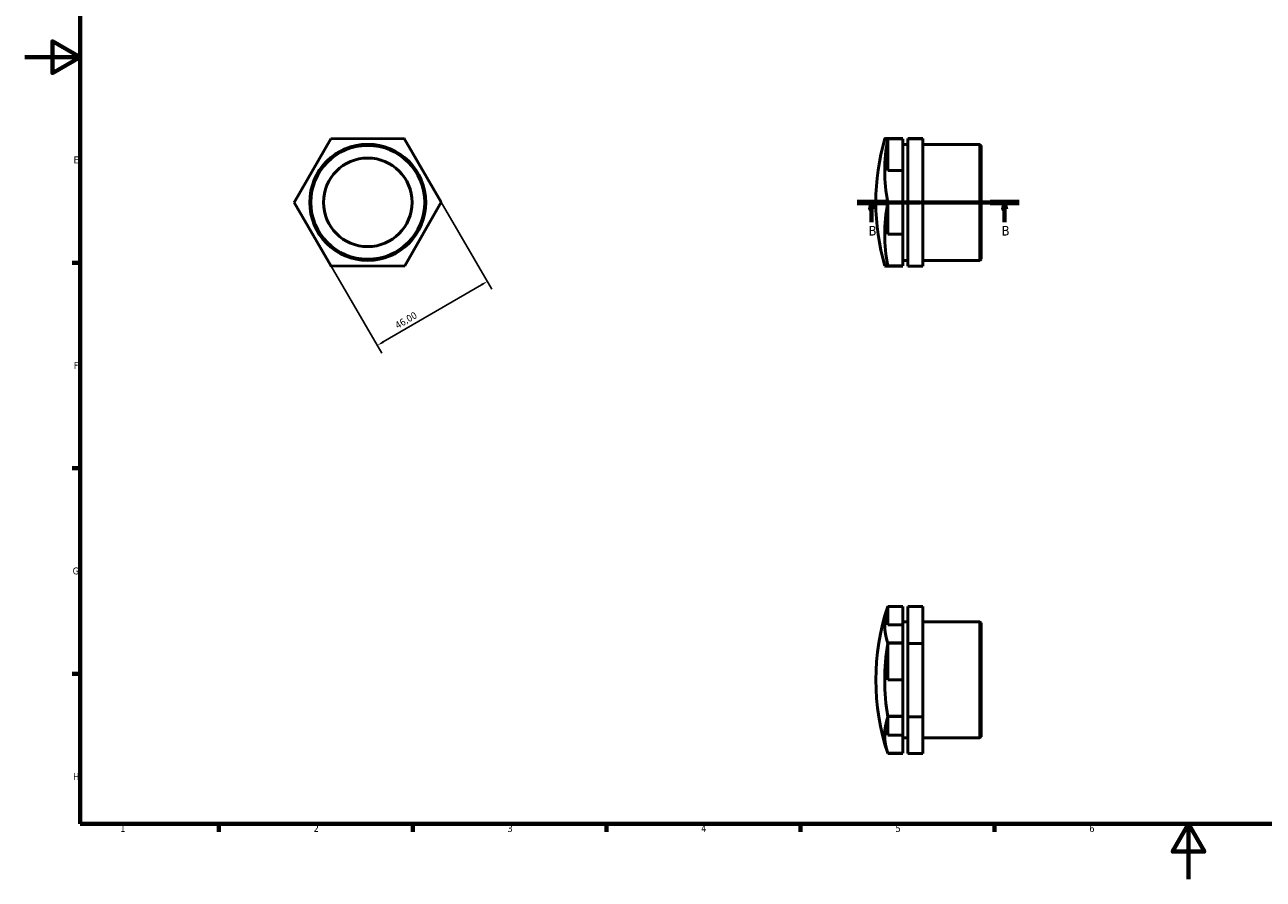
# Model space of a CAD drawing. Header units: millimetres. Extents: x 0 to 895, y 0 to 594.
# Tile 1 of 3: x 0 to 448, y 0 to 309. Entities that reach past the tile are written whole.
import ezdxf

# ---------------------------------------------------------------- set-up
doc = ezdxf.new("R2010")
doc.units = ezdxf.units.MM
doc.linetypes.add('CHAIN', pattern=[0.7087, 0.4724, -0.0591, 0.1181, -0.0591])
for name, color, linetype, lineweight in [('Border (ISO)', 7, 'Continuous', 70), ('Dimension (ISO)', 7, 'Continuous', 25), ('Section Line (ISO)', 7, 'CHAIN', 70), ('Visible (ISO)', 7, 'Continuous', 50)]:
    doc.layers.add(name, color=color, linetype=linetype, lineweight=lineweight)
doc.styles.add('Label Text (ISO)', font='tahoma.ttf')
doc.styles.add('Note Text (ISO)', font='tahoma.ttf')
doc.dimstyles.new('Default (ISO)', dxfattribs={"dimtxt": 2.5, "dimasz": 2.5, "dimexe": 3.175, "dimexo": 0, "dimgap": 0.762, "dimtad": 1, "dimrnd": 1e-08, "dimzin": 0, "dimtxsty": 'Note Text (ISO)', "dimcen": 0.09, "dimdle": 10, "dimclrd": 256, "dimclre": 256, "dimclrt": 232, "dimazin": 0, "dimtfac": 1.40208, "dimtmove": 0, "dimatfit": 3, "dimfxl": 1, "dimtolj": 1, "dimtzin": 0, "dimlwd": -1, "dimlwe": -1, "dimarcsym": 0})

# ---------------------------------------------------------------- blocks, each defined once
blk = doc.blocks.new('Borders Default Border')
at = {"layer": 'Border (ISO)'}
for p, q in [((20, 222.75), (17.1, 222.75)), ((20, 148.5), (17.1, 148.5)), ((20, 74.25), (17.1, 74.25)), ((70.08, 20), (70.08, 17.1)), ((140.17, 20), (140.17, 17.1)), ((210.25, 20), (210.25, 17.1)), ((280.33, 20), (280.33, 17.1)), ((350.42, 20), (350.42, 17.1))]:
    blk.add_line(p, q, dxfattribs=at)
at = {"layer": 'Border (ISO)', "flags": 128}
for points in [[(20, 20), (20, 574), (821, 574), (821, 20), (20, 20)], [(0, 297), (20, 297), (10, 302.77), (10, 291.23), (20, 297)], [(420.5, 0), (420.5, 20), (414.73, 10), (426.27, 10), (420.5, 20)]]:
    blk.add_lwpolyline(points, dxfattribs=at)
at = {"layer": 'Border (ISO)', "color": 232, "true_color": 0xca0064, "char_height": 2.5, "attachment_point": 7, "style": 'Note Text (ISO)'}
for s, insert in [('E', (17.64, 258.63)), ('F', (17.7, 184.38)), ('G', (17.31, 110.08)), ('H', (17.44, 35.88)), ('1', (34.48, 17.1)), ('2', (104.37, 17.1)), ('3', (174.43, 17.05)), ('4', (244.42, 17.1)), ('5', (314.64, 17.05)), ('6', (384.66, 17.05))]:
    blk.add_mtext(s, dxfattribs=dict(at, insert=insert))
blk = doc.blocks.new('2dTransSection0')
at = {"layer": 'Section Line (ISO)', "linetype": 'CHAIN'}
blk.add_line((300.78, 244.56), (359.28, 244.56), dxfattribs=at)
at = {"layer": 'Section Line (ISO)', "linetype": 'Continuous', "lineweight": 140}
for p, q in [((300.78, 244.56), (311.21, 244.56)), ((348.86, 244.56), (359.28, 244.56))]:
    blk.add_line(p, q, dxfattribs=at)
at = {"layer": 'Section Line (ISO)', "linetype": 'Continuous'}
for p, q in [((305.99, 244.56), (305.49, 242.06)), ((305.49, 242.06), (306.49, 242.06)), ((305.99, 242.06), (305.99, 244.56)), ((306.49, 242.06), (305.99, 244.56)), ((305.99, 237.34), (305.99, 242.06)), ((354.07, 244.56), (353.57, 242.06)), ((353.57, 242.06), (354.57, 242.06)), ((354.07, 242.06), (354.07, 244.56)), ((354.57, 242.06), (354.07, 244.56)), ((354.07, 237.34), (354.07, 242.06))]:
    blk.add_line(p, q, dxfattribs=at)
at = {"layer": 'Section Line (ISO)', "linetype": 'Continuous', "flags": 128}
for points in [[(306.49, 242.06), (305.99, 244.56), (305.49, 242.06), (306.49, 242.06)], [(354.57, 242.06), (354.07, 244.56), (353.57, 242.06), (354.57, 242.06)]]:
    blk.add_lwpolyline(points, dxfattribs=at)
at = {"layer": 'Section Line (ISO)'}
for points in [[(306.49, 242.06), (305.99, 244.56), (305.49, 242.06), (306.49, 242.06)], [(354.57, 242.06), (354.07, 244.56), (353.57, 242.06), (354.57, 242.06)]]:
    blk.add_solid(points, dxfattribs=at)
at = {"layer": 'Section Line (ISO)', "char_height": 3.5, "attachment_point": 7, "style": 'Label Text (ISO)'}
for insert in [(304.93, 232.56), (353, 232.56)]:
    blk.add_mtext('B', dxfattribs=dict(at, insert=insert))
blk = doc.blocks.new('*D10')
at = {"layer": 'Defpoints', "color": 0, "transparency": 16777216}
for p in [(150.49, 244.64), (110.72, 221.52), (127.39, 192.86)]:
    blk.add_point(p, dxfattribs=at)
at = {"layer": 'Dimension (ISO)', "transparency": 16777216}
for p, q in [((150.49, 244.64), (168.75, 213.24)), ((110.72, 221.52), (128.98, 190.12)), ((164.99, 214.73), (129.55, 194.12))]:
    blk.add_line(p, q, dxfattribs=at)
for points in [[(164.78, 215.09), (165.2, 214.37), (167.15, 215.99)], [(129.34, 194.48), (129.76, 193.76), (127.39, 192.86)]]:
    blk.add_solid(points, dxfattribs=at)
at = {"layer": 'Dimension (ISO)', "color": 232, "true_color": 0xca0064, "transparency": 16777216, "insert": (133.47, 200.95), "char_height": 2.5, "attachment_point": 1, "rotation": 30.179, "style": 'Note Text (ISO)'}
blk.add_mtext('\\A1;46,00', dxfattribs=at)

msp = doc.modelspace()

# ---------------------------------------------------------------- linework, layer by layer
at = {"layer": 'Visible (ISO)'}
for p, q in [((97.373, 244.477), (110.58, 267.519)), ((110.58, 267.519), (137.138, 267.602)), ((110.816, 267.655), (110.818, 267.655)), ((110.816, 267.653), (110.816, 267.655)), ((137.138, 267.602), (150.489, 244.643)), ((137.372, 267.465), (137.374, 267.465)), ((137.374, 267.465), (137.374, 267.464)), ((311.865, 267.655), (311.865, 267.653)), ((317.293, 267.655), (311.865, 267.655)), ((311.865, 267.653), (317.293, 267.653)), ((311.865, 267.602), (311.865, 267.561)), ((311.865, 267.561), (317.293, 267.561)), ((311.865, 267.519), (311.865, 267.519)), ((317.293, 267.519), (311.865, 267.519)), ((311.865, 267.519), (311.865, 267.518)), ((311.865, 267.518), (311.865, 256.1)), ((317.293, 267.653), (317.293, 267.655)), ((317.293, 267.561), (317.293, 267.519)), ((317.293, 256.1), (317.293, 267.519)), ((317.293, 265.515), (319.103, 265.515)), ((324.531, 267.602), (319.103, 267.602)), ((319.103, 267.602), (319.103, 267.519)), ((324.531, 267.519), (319.103, 267.519)), ((319.103, 267.519), (319.103, 244.477)), ((324.531, 267.519), (324.531, 267.602)), ((324.531, 244.477), (324.531, 267.519)), ((324.531, 265.515), (345.151, 265.515)), ((345.151, 223.605), (345.151, 265.515)), ((345.531, 265.135), (345.151, 265.515)), ((345.531, 265.135), (345.531, 223.985)), ((311.865, 256.1), (317.293, 256.1)), ((317.293, 256.1), (317.293, 244.751)), ((110.724, 221.519), (97.373, 244.477)), ((97.374, 244.75), (97.374, 244.751)), ((97.374, 244.749), (97.374, 244.75)), ((150.489, 244.643), (137.282, 221.602)), ((150.488, 244.372), (150.488, 244.371)), ((150.488, 244.371), (150.488, 244.37)), ((317.293, 244.751), (311.865, 244.751)), ((311.865, 244.751), (311.865, 244.75)), ((317.293, 244.75), (311.865, 244.75)), ((311.865, 244.75), (311.865, 244.749)), ((311.865, 244.749), (317.293, 244.749)), ((311.865, 244.614), (311.865, 244.479)), ((317.293, 244.614), (311.865, 244.614)), ((311.865, 244.479), (311.865, 244.476)), ((311.865, 244.476), (311.865, 233.1)), ((317.293, 244.75), (317.293, 244.751)), ((317.293, 244.749), (317.293, 244.75)), ((317.293, 244.749), (317.293, 244.614)), ((317.293, 233.1), (317.293, 244.614)), ((324.531, 244.477), (319.103, 244.477)), ((319.103, 244.477), (319.103, 221.519)), ((324.531, 221.519), (324.531, 244.477)), ((311.865, 233.1), (317.293, 233.1)), ((317.293, 233.1), (317.293, 221.657)), ((345.531, 223.985), (345.151, 223.605)), ((110.488, 221.656), (110.487, 221.657)), ((110.489, 221.656), (110.488, 221.656)), ((137.282, 221.602), (110.724, 221.519)), ((137.046, 221.466), (137.044, 221.466)), ((137.046, 221.467), (137.046, 221.466)), ((317.293, 221.657), (311.865, 221.657)), ((311.865, 221.657), (311.865, 221.656)), ((317.293, 221.656), (311.865, 221.656)), ((311.865, 221.655), (311.865, 221.52)), ((317.293, 221.655), (311.865, 221.655)), ((311.865, 221.56), (317.293, 221.56)), ((311.865, 221.52), (311.865, 221.519)), ((311.865, 221.467), (317.293, 221.467)), ((311.865, 221.466), (311.865, 221.467)), ((317.293, 221.466), (311.865, 221.466)), ((317.293, 223.605), (319.103, 223.605)), ((317.293, 221.656), (317.293, 221.657)), ((317.293, 221.656), (317.293, 221.655)), ((317.293, 221.56), (317.293, 221.655)), ((317.293, 221.467), (317.293, 221.466)), ((324.531, 221.519), (319.103, 221.519)), ((324.531, 223.605), (345.151, 223.605)), ((311.865, 98.559), (311.865, 91.943)), ((317.293, 98.559), (311.865, 98.559)), ((311.865, 98.559), (311.865, 98.559)), ((317.293, 98.558), (311.865, 98.558)), ((311.865, 98.558), (317.293, 98.558)), ((317.293, 98.481), (311.865, 98.481)), ((317.293, 98.558), (317.293, 98.559)), ((317.293, 98.558), (317.293, 98.558)), ((317.293, 91.943), (317.293, 98.481)), ((324.531, 98.559), (319.103, 98.559)), ((319.103, 98.559), (319.103, 85.208)), ((324.531, 85.208), (324.531, 98.559)), ((311.865, 91.943), (317.293, 91.943)), ((317.293, 92.956), (319.103, 92.956)), ((317.293, 91.943), (317.293, 85.445)), ((324.531, 92.956), (345.151, 92.956)), ((345.151, 51.046), (345.151, 92.956)), ((345.531, 92.576), (345.151, 92.956)), ((345.531, 92.576), (345.531, 51.426)), ((317.293, 85.445), (311.865, 85.445)), ((311.865, 85.445), (311.865, 85.444)), ((317.293, 85.444), (311.865, 85.444)), ((311.865, 85.444), (311.865, 85.443)), ((311.865, 85.443), (317.293, 85.443)), ((311.865, 85.287), (311.865, 85.209)), ((317.293, 85.287), (311.865, 85.287)), ((311.865, 85.209), (311.865, 85.207)), ((311.865, 85.207), (311.865, 72.047)), ((317.293, 85.444), (317.293, 85.445)), ((317.293, 85.443), (317.293, 85.444)), ((317.293, 85.443), (317.293, 85.287)), ((317.293, 72.047), (317.293, 85.287)), ((324.531, 85.208), (319.103, 85.208)), ((319.103, 85.208), (319.103, 58.65)), ((324.531, 58.65), (324.531, 85.208)), ((311.865, 72.047), (317.293, 72.047)), ((317.293, 72.047), (317.293, 58.888)), ((317.293, 58.888), (311.865, 58.888)), ((311.865, 58.888), (311.865, 58.887)), ((311.865, 58.887), (311.865, 58.886)), ((317.293, 58.887), (311.865, 58.887)), ((311.865, 58.886), (317.293, 58.886)), ((311.865, 58.807), (311.865, 58.652)), ((317.293, 58.807), (311.865, 58.807)), ((311.865, 58.652), (311.865, 58.65)), ((311.865, 58.65), (311.865, 52.105)), ((317.293, 58.887), (317.293, 58.888)), ((317.293, 58.886), (317.293, 58.887)), ((317.293, 58.886), (317.293, 58.807)), ((317.293, 52.105), (317.293, 58.807)), ((324.531, 58.65), (319.103, 58.65)), ((319.103, 58.65), (319.103, 45.443)), ((324.531, 45.443), (324.531, 58.65)), ((311.865, 52.105), (317.293, 52.105)), ((317.293, 52.105), (317.293, 45.521)), ((317.293, 51.046), (319.103, 51.046)), ((324.531, 51.046), (345.151, 51.046)), ((345.531, 51.426), (345.151, 51.046)), ((311.865, 45.521), (311.865, 45.444)), ((317.293, 45.521), (311.865, 45.521)), ((317.293, 45.444), (311.865, 45.444)), ((317.293, 45.444), (311.865, 45.444)), ((311.865, 45.444), (311.865, 45.444)), ((317.293, 45.444), (317.293, 45.444)), ((324.531, 45.443), (319.103, 45.443))]:
    msp.add_line(p, q, dxfattribs=at)
for radius in [20.955, 20.575, 16]:
    msp.add_circle((123.931, 244.56), radius, dxfattribs=at)
for centre, radius, start, end in [((123.931, 244.56), 26.557, 119.58868, 119.59373), ((123.931, 244.56), 26.557, 59.58868, 59.59373), ((391.078, 244.56), 83.547, 164.0204, 195.9796), ((123.931, 244.56), 26.557, 179.58868, 179.59373), ((123.931, 244.56), 26.557, 359.58868, 359.59373), ((123.931, 244.56), 26.557, 239.58868, 239.59373), ((123.931, 244.56), 26.557, 299.58868, 299.59373), ((391.078, 72.001), 83.547, 161.49961, 198.50039)]:
    msp.add_arc(centre, radius, start, end, dxfattribs=at)
for centre, ratio, start_param, end_param in [((391.078, 267.56), 0.0031235, 6.1171106, 6.44926), ((391.078, 255.998), 0.8675829, 6.1171106, 6.44926), ((391.078, 232.998), 0.8644594, 6.1171106, 6.44926), ((391.078, 221.561), 0.0031235, 0.0008944, 0.1660747), ((391.078, 91.884), 0.5027026, 6.1171106, 6.44926), ((391.078, 91.956), 0.4972926, 6.1171106, 6.1183005), ((391.078, 71.929), 0.9999951, 6.1171106, 6.44926), ((391.078, 52.047), 0.4972926, 6.1171106, 6.44926)]:
    msp.add_ellipse(centre, major_axis=(-80.319, 0), ratio=ratio, start_param=start_param, end_param=end_param, dxfattribs=at)

# ---------------------------------------------------------------- block references
msp.add_blockref('Borders Default Border', (0, 0))
at = {"layer": 'Section Line (ISO)'}
msp.add_blockref('2dTransSection0', (0, 0), dxfattribs=at)

# ---------------------------------------------------------------- dimensions: what is measured, and where the dimension line sits
at = {"layer": 'Dimension (ISO)'}
dim = msp.add_linear_dim(base=(127.388, 192.864), p1=(150.489, 244.643), p2=(110.724, 221.519), angle=30.17896, dimstyle='Default (ISO)', override={"dimdec": 2, "dimtp": 0, "dimtm": 0, "dimtdec": 2, "dimtofl": 0, "dimatfit": 1}, dxfattribs=at)
dim.commit()
dim.dimension.update_dxf_attribs({"geometry": '*D10', "text_midpoint": (139.058, 199.65), "dimtype": 160})

doc.saveas('drawing.dxf')
